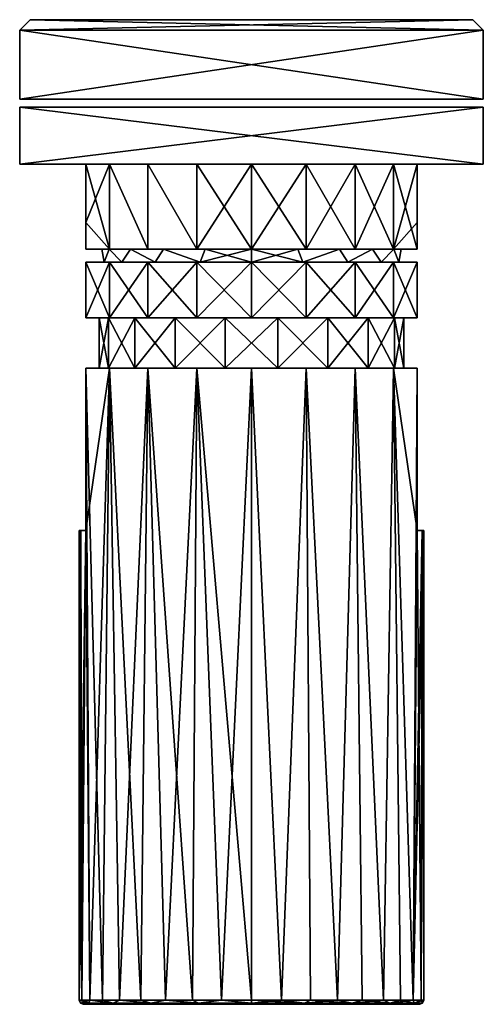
# Model space of a CAD drawing. Header units: millimetres. Extents: x -17.5 to 17.5, y -33 to 41.3.
import ezdxf

# ---------------------------------------------------------------- set-up
doc = ezdxf.new("R2010")
doc.units = ezdxf.units.MM
doc.header["$LTSCALE"] = 101.851852
for name, color, linetype in [('1', 7, 'CONTINUOUS'), ('10', 7, 'CONTINUOUS'), ('11', 7, 'CONTINUOUS'), ('12', 7, 'CONTINUOUS'), ('13', 7, 'CONTINUOUS'), ('14', 7, 'CONTINUOUS'), ('15', 7, 'CONTINUOUS'), ('16', 7, 'CONTINUOUS'), ('17', 7, 'CONTINUOUS'), ('18', 7, 'CONTINUOUS'), ('19', 7, 'CONTINUOUS'), ('2', 7, 'CONTINUOUS'), ('20', 7, 'CONTINUOUS'), ('21', 7, 'CONTINUOUS'), ('22', 7, 'CONTINUOUS'), ('23', 7, 'CONTINUOUS'), ('24', 7, 'CONTINUOUS'), ('25', 7, 'CONTINUOUS'), ('26', 7, 'CONTINUOUS'), ('27', 7, 'CONTINUOUS'), ('28', 7, 'CONTINUOUS'), ('29', 7, 'CONTINUOUS'), ('3', 7, 'CONTINUOUS'), ('30', 7, 'CONTINUOUS'), ('31', 7, 'CONTINUOUS'), ('32', 7, 'CONTINUOUS'), ('4', 7, 'CONTINUOUS'), ('5', 7, 'CONTINUOUS'), ('6', 7, 'CONTINUOUS'), ('7', 7, 'CONTINUOUS'), ('8', 7, 'CONTINUOUS'), ('9', 7, 'CONTINUOUS')]:
    doc.layers.add(name, color=color, linetype=linetype)

msp = doc.modelspace()

# ---------------------------------------------------------------- linework, layer by layer
at = {"layer": '1', "color": 7, "linetype": 'Continuous'}
for points in [[(-12.5, 15, -3.571), (-10.719, 15, -7.355), (-12.5, 2.75, -3.571), (-12.5, 15, -3.571)], [(-10.719, 15, -7.355), (-12.216, -32.7, -4.446), (-12.5, 2.75, -3.571), (-10.719, 15, -7.355)], [(-9.959, -32.7, -8.356), (-12.216, -32.7, -4.446), (-10.719, 15, -7.355), (-9.959, -32.7, -8.356)], [(-7.829, 15, -10.378), (-9.959, -32.7, -8.356), (-10.719, 15, -7.355), (-7.829, 15, -10.378)], [(-6.5, -32.7, -11.258), (-9.959, -32.7, -8.356), (-7.829, 15, -10.378), (-6.5, -32.7, -11.258)], [(-4.128, 15, -12.327), (-6.5, -32.7, -11.258), (-7.829, 15, -10.378), (-4.128, 15, -12.327)], [(-2.257, -32.7, -12.803), (-6.5, -32.7, -11.258), (-4.128, 15, -12.327), (-2.257, -32.7, -12.803)], [(0, 15, -13), (-2.257, -32.7, -12.803), (-4.128, 15, -12.327), (0, 15, -13)], [(2.257, -32.7, -12.803), (-2.257, -32.7, -12.803), (0, 15, -13), (2.257, -32.7, -12.803)], [(4.128, 15, -12.327), (2.257, -32.7, -12.803), (0, 15, -13), (4.128, 15, -12.327)], [(6.5, -32.7, -11.258), (2.257, -32.7, -12.803), (4.128, 15, -12.327), (6.5, -32.7, -11.258)], [(7.829, 15, -10.378), (6.5, -32.7, -11.258), (4.128, 15, -12.327), (7.829, 15, -10.378)], [(9.959, -32.7, -8.356), (6.5, -32.7, -11.258), (7.829, 15, -10.378), (9.959, -32.7, -8.356)], [(10.719, 15, -7.355), (9.959, -32.7, -8.356), (7.829, 15, -10.378), (10.719, 15, -7.355)], [(12.216, -32.7, -4.446), (9.959, -32.7, -8.356), (10.719, 15, -7.355), (12.216, -32.7, -4.446)], [(12.5, 15, -3.571), (12.216, -32.7, -4.446), (10.719, 15, -7.355), (12.5, 15, -3.571)], [(12.5, 2.75, -3.571), (12.216, -32.7, -4.446), (12.5, 15, -3.571), (12.5, 2.75, -3.571)], [(-12.874, 2.75, -1.803), (-13, -32.7), (-13, 2.75), (-12.874, 2.75, -1.803)], [(-12.5, 2.75, -3.571), (-13, -32.7), (-12.874, 2.75, -1.803), (-12.5, 2.75, -3.571)], [(-12.216, -32.7, -4.446), (-13, -32.7), (-12.5, 2.75, -3.571), (-12.216, -32.7, -4.446)], [(13, 2.75), (12.216, -32.7, -4.446), (12.874, 2.75, -1.803), (13, 2.75)], [(13, -32.7), (12.216, -32.7, -4.446), (13, 2.75), (13, -32.7)], [(12.874, 2.75, -1.803), (12.216, -32.7, -4.446), (12.5, 2.75, -3.571), (12.874, 2.75, -1.803)]]:
    msp.add_3dface(points, dxfattribs=at)
at = {"layer": '10', "color": 7, "linetype": 'Continuous'}
for points in [[(-12.5, 23, -3.571), (-12.5, 18.8, -3.571), (-12.5, 23, 3.571), (-12.5, 23, -3.571)], [(-12.5, 18.8, -3.571), (-12.5, 18.8, 3.571), (-12.5, 23, 3.571), (-12.5, 18.8, -3.571)], [(-12.5, 2.75, -3.571), (-12.5, 2.75, 3.571), (-12.5, 15, 3.571), (-12.5, 2.75, -3.571)], [(-12.5, 15, -3.571), (-12.5, 2.75, -3.571), (-12.5, 15, 3.571), (-12.5, 15, -3.571)]]:
    msp.add_3dface(points, dxfattribs=at)
at = {"layer": '11', "color": 7, "linetype": 'Continuous'}
for points in [[(-13, -32.7), (-12.216, -32.7, -4.446), (-12.912, -32.912), (-13, -32.7)], [(-12.216, -32.7, -4.446), (-12.28, -32.912, -3.99), (-12.912, -32.912), (-12.216, -32.7, -4.446)], [(-12.28, -32.912, -3.99), (-12.7, -33), (-12.912, -32.912), (-12.28, -32.912, -3.99)], [(-11.934, -33, -4.343), (-12.7, -33), (-12.28, -32.912, -3.99), (-11.934, -33, -4.343)], [(-12.216, -32.7, -4.446), (-10.446, -32.912, -7.59), (-12.28, -32.912, -3.99), (-12.216, -32.7, -4.446)], [(-10.446, -32.912, -7.59), (-11.934, -33, -4.343), (-12.28, -32.912, -3.99), (-10.446, -32.912, -7.59)], [(-12.216, -32.7, -4.446), (-9.959, -32.7, -8.356), (-10.446, -32.912, -7.59), (-12.216, -32.7, -4.446)], [(-9.729, -33, -8.163), (-11.934, -33, -4.343), (-10.446, -32.912, -7.59), (-9.729, -33, -8.163)], [(-9.959, -32.7, -8.356), (-7.59, -32.912, -10.446), (-10.446, -32.912, -7.59), (-9.959, -32.7, -8.356)], [(-7.59, -32.912, -10.446), (-9.729, -33, -8.163), (-10.446, -32.912, -7.59), (-7.59, -32.912, -10.446)], [(-9.959, -32.7, -8.356), (-6.5, -32.7, -11.258), (-7.59, -32.912, -10.446), (-9.959, -32.7, -8.356)], [(-6.35, -33, -10.998), (-9.729, -33, -8.163), (-7.59, -32.912, -10.446), (-6.35, -33, -10.998)], [(-6.5, -32.7, -11.258), (-3.99, -32.912, -12.28), (-7.59, -32.912, -10.446), (-6.5, -32.7, -11.258)], [(-3.99, -32.912, -12.28), (-6.35, -33, -10.998), (-7.59, -32.912, -10.446), (-3.99, -32.912, -12.28)], [(-6.5, -32.7, -11.258), (-2.257, -32.7, -12.803), (-3.99, -32.912, -12.28), (-6.5, -32.7, -11.258)], [(-2.205, -33, -12.507), (-6.35, -33, -10.998), (-3.99, -32.912, -12.28), (-2.205, -33, -12.507)], [(-2.257, -32.7, -12.803), (0, -32.912, -12.912), (-3.99, -32.912, -12.28), (-2.257, -32.7, -12.803)], [(0, -32.912, -12.912), (-2.205, -33, -12.507), (-3.99, -32.912, -12.28), (0, -32.912, -12.912)], [(-2.257, -32.7, -12.803), (2.257, -32.7, -12.803), (0, -32.912, -12.912), (-2.257, -32.7, -12.803)], [(2.205, -33, -12.507), (-2.205, -33, -12.507), (0, -32.912, -12.912), (2.205, -33, -12.507)], [(2.257, -32.7, -12.803), (3.99, -32.912, -12.28), (0, -32.912, -12.912), (2.257, -32.7, -12.803)], [(3.99, -32.912, -12.28), (2.205, -33, -12.507), (0, -32.912, -12.912), (3.99, -32.912, -12.28)], [(6.35, -33, -10.998), (2.205, -33, -12.507), (3.99, -32.912, -12.28), (6.35, -33, -10.998)], [(2.257, -32.7, -12.803), (6.5, -32.7, -11.258), (3.99, -32.912, -12.28), (2.257, -32.7, -12.803)], [(6.5, -32.7, -11.258), (7.59, -32.912, -10.446), (3.99, -32.912, -12.28), (6.5, -32.7, -11.258)], [(7.59, -32.912, -10.446), (6.35, -33, -10.998), (3.99, -32.912, -12.28), (7.59, -32.912, -10.446)], [(9.729, -33, -8.163), (6.35, -33, -10.998), (7.59, -32.912, -10.446), (9.729, -33, -8.163)], [(6.5, -32.7, -11.258), (9.959, -32.7, -8.356), (7.59, -32.912, -10.446), (6.5, -32.7, -11.258)], [(9.959, -32.7, -8.356), (10.446, -32.912, -7.59), (7.59, -32.912, -10.446), (9.959, -32.7, -8.356)], [(10.446, -32.912, -7.59), (9.729, -33, -8.163), (7.59, -32.912, -10.446), (10.446, -32.912, -7.59)], [(11.934, -33, -4.343), (9.729, -33, -8.163), (10.446, -32.912, -7.59), (11.934, -33, -4.343)], [(9.959, -32.7, -8.356), (12.216, -32.7, -4.446), (10.446, -32.912, -7.59), (9.959, -32.7, -8.356)], [(12.216, -32.7, -4.446), (12.28, -32.912, -3.99), (10.446, -32.912, -7.59), (12.216, -32.7, -4.446)], [(12.28, -32.912, -3.99), (11.934, -33, -4.343), (10.446, -32.912, -7.59), (12.28, -32.912, -3.99)], [(12.7, -33), (11.934, -33, -4.343), (12.912, -32.912), (12.7, -33)], [(12.912, -32.912), (11.934, -33, -4.343), (12.28, -32.912, -3.99), (12.912, -32.912)], [(12.216, -32.7, -4.446), (13, -32.7), (12.28, -32.912, -3.99), (12.216, -32.7, -4.446)], [(13, -32.7), (12.912, -32.912), (12.28, -32.912, -3.99), (13, -32.7)]]:
    msp.add_3dface(points, dxfattribs=at)
at = {"layer": '12', "color": 7, "linetype": 'Continuous'}
for points in [[(-12.803, -32.7, 2.257), (-13, -32.7), (-12.28, -32.912, 3.99), (-12.803, -32.7, 2.257)], [(-13, -32.7), (-12.912, -32.912), (-12.28, -32.912, 3.99), (-13, -32.7)], [(-12.7, -33), (-11.934, -33, 4.343), (-12.912, -32.912), (-12.7, -33)], [(-12.912, -32.912), (-11.934, -33, 4.343), (-12.28, -32.912, 3.99), (-12.912, -32.912)], [(-12.216, -32.7, 4.446), (-12.803, -32.7, 2.257), (-12.28, -32.912, 3.99), (-12.216, -32.7, 4.446)], [(-12.216, -32.7, 4.446), (-12.28, -32.912, 3.99), (-10.446, -32.912, 7.59), (-12.216, -32.7, 4.446)], [(-12.28, -32.912, 3.99), (-11.934, -33, 4.343), (-10.446, -32.912, 7.59), (-12.28, -32.912, 3.99)], [(-11.258, -32.7, 6.5), (-12.216, -32.7, 4.446), (-10.446, -32.912, 7.59), (-11.258, -32.7, 6.5)], [(-11.934, -33, 4.343), (-9.729, -33, 8.163), (-10.446, -32.912, 7.59), (-11.934, -33, 4.343)], [(-9.959, -32.7, 8.356), (-11.258, -32.7, 6.5), (-10.446, -32.912, 7.59), (-9.959, -32.7, 8.356)], [(-9.959, -32.7, 8.356), (-10.446, -32.912, 7.59), (-7.59, -32.912, 10.446), (-9.959, -32.7, 8.356)], [(-10.446, -32.912, 7.59), (-9.729, -33, 8.163), (-7.59, -32.912, 10.446), (-10.446, -32.912, 7.59)], [(-8.356, -32.7, 9.959), (-9.959, -32.7, 8.356), (-7.59, -32.912, 10.446), (-8.356, -32.7, 9.959)], [(-9.729, -33, 8.163), (-6.35, -33, 10.998), (-7.59, -32.912, 10.446), (-9.729, -33, 8.163)], [(-6.5, -32.7, 11.258), (-8.356, -32.7, 9.959), (-7.59, -32.912, 10.446), (-6.5, -32.7, 11.258)], [(-6.5, -32.7, 11.258), (-7.59, -32.912, 10.446), (-3.99, -32.912, 12.28), (-6.5, -32.7, 11.258)], [(-7.59, -32.912, 10.446), (-6.35, -33, 10.998), (-3.99, -32.912, 12.28), (-7.59, -32.912, 10.446)], [(-4.446, -32.7, 12.216), (-6.5, -32.7, 11.258), (-3.99, -32.912, 12.28), (-4.446, -32.7, 12.216)], [(-6.35, -33, 10.998), (-2.205, -33, 12.507), (-3.99, -32.912, 12.28), (-6.35, -33, 10.998)], [(-2.257, -32.7, 12.803), (-4.446, -32.7, 12.216), (-3.99, -32.912, 12.28), (-2.257, -32.7, 12.803)], [(-2.257, -32.7, 12.803), (-3.99, -32.912, 12.28), (0, -32.912, 12.912), (-2.257, -32.7, 12.803)], [(-3.99, -32.912, 12.28), (-2.205, -33, 12.507), (0, -32.912, 12.912), (-3.99, -32.912, 12.28)], [(0, -32.7, 13), (-2.257, -32.7, 12.803), (0, -32.912, 12.912), (0, -32.7, 13)], [(-2.205, -33, 12.507), (2.205, -33, 12.507), (0, -32.912, 12.912), (-2.205, -33, 12.507)], [(2.257, -32.7, 12.803), (0, -32.7, 13), (3.99, -32.912, 12.28), (2.257, -32.7, 12.803)], [(0, -32.7, 13), (0, -32.912, 12.912), (3.99, -32.912, 12.28), (0, -32.7, 13)], [(0, -32.912, 12.912), (2.205, -33, 12.507), (3.99, -32.912, 12.28), (0, -32.912, 12.912)], [(2.205, -33, 12.507), (6.35, -33, 10.998), (3.99, -32.912, 12.28), (2.205, -33, 12.507)], [(4.446, -32.7, 12.216), (2.257, -32.7, 12.803), (3.99, -32.912, 12.28), (4.446, -32.7, 12.216)], [(4.446, -32.7, 12.216), (3.99, -32.912, 12.28), (7.59, -32.912, 10.446), (4.446, -32.7, 12.216)], [(3.99, -32.912, 12.28), (6.35, -33, 10.998), (7.59, -32.912, 10.446), (3.99, -32.912, 12.28)], [(6.5, -32.7, 11.258), (4.446, -32.7, 12.216), (7.59, -32.912, 10.446), (6.5, -32.7, 11.258)], [(6.35, -33, 10.998), (9.729, -33, 8.163), (7.59, -32.912, 10.446), (6.35, -33, 10.998)], [(8.356, -32.7, 9.959), (6.5, -32.7, 11.258), (7.59, -32.912, 10.446), (8.356, -32.7, 9.959)], [(8.356, -32.7, 9.959), (7.59, -32.912, 10.446), (10.446, -32.912, 7.59), (8.356, -32.7, 9.959)], [(7.59, -32.912, 10.446), (9.729, -33, 8.163), (10.446, -32.912, 7.59), (7.59, -32.912, 10.446)], [(9.959, -32.7, 8.356), (8.356, -32.7, 9.959), (10.446, -32.912, 7.59), (9.959, -32.7, 8.356)], [(9.729, -33, 8.163), (11.934, -33, 4.343), (10.446, -32.912, 7.59), (9.729, -33, 8.163)], [(11.258, -32.7, 6.5), (9.959, -32.7, 8.356), (10.446, -32.912, 7.59), (11.258, -32.7, 6.5)], [(11.258, -32.7, 6.5), (10.446, -32.912, 7.59), (12.28, -32.912, 3.99), (11.258, -32.7, 6.5)], [(10.446, -32.912, 7.59), (11.934, -33, 4.343), (12.28, -32.912, 3.99), (10.446, -32.912, 7.59)], [(12.216, -32.7, 4.446), (11.258, -32.7, 6.5), (12.28, -32.912, 3.99), (12.216, -32.7, 4.446)], [(11.934, -33, 4.343), (12.7, -33), (12.28, -32.912, 3.99), (11.934, -33, 4.343)], [(12.803, -32.7, 2.257), (12.216, -32.7, 4.446), (12.28, -32.912, 3.99), (12.803, -32.7, 2.257)], [(12.912, -32.912), (12.803, -32.7, 2.257), (12.28, -32.912, 3.99), (12.912, -32.912)], [(12.7, -33), (12.912, -32.912), (12.28, -32.912, 3.99), (12.7, -33)], [(13, -32.7), (12.803, -32.7, 2.257), (12.912, -32.912), (13, -32.7)]]:
    msp.add_3dface(points, dxfattribs=at)
at = {"layer": '13', "color": 7, "linetype": 'Continuous'}
for points in [[(0, 24, -11.3), (3.492, 24, -10.747), (0, 23, -11.3), (0, 24, -11.3)], [(0, 23, -11.3), (3.492, 24, -10.747), (3.865, 23, -10.619), (0, 23, -11.3)], [(3.492, 24, 10.747), (0, 24, 11.3), (3.865, 23, 10.619), (3.492, 24, 10.747)], [(3.865, 23, 10.619), (0, 24, 11.3), (0, 23, 11.3), (3.865, 23, 10.619)], [(3.492, 24, -10.747), (6.642, 24, -9.142), (3.865, 23, -10.619), (3.492, 24, -10.747)], [(6.642, 24, 9.142), (3.492, 24, 10.747), (3.865, 23, 10.619), (6.642, 24, 9.142)], [(3.865, 23, -10.619), (6.642, 24, -9.142), (7.263, 23, -8.656), (3.865, 23, -10.619)], [(7.263, 23, 8.656), (6.642, 24, 9.142), (3.865, 23, 10.619), (7.263, 23, 8.656)], [(6.642, 24, -9.142), (9.142, 24, -6.642), (7.263, 23, -8.656), (6.642, 24, -9.142)], [(9.142, 24, 6.642), (6.642, 24, 9.142), (7.263, 23, 8.656), (9.142, 24, 6.642)], [(7.263, 23, -8.656), (9.142, 24, -6.642), (9.786, 23, -5.65), (7.263, 23, -8.656)], [(9.786, 23, 5.65), (9.142, 24, 6.642), (7.263, 23, 8.656), (9.786, 23, 5.65)], [(9.142, 24, -6.642), (10.747, 24, -3.492), (9.786, 23, -5.65), (9.142, 24, -6.642)], [(10.747, 24, 3.492), (9.142, 24, 6.642), (9.786, 23, 5.65), (10.747, 24, 3.492)], [(9.786, 23, -5.65), (10.747, 24, -3.492), (11.128, 23, -1.962), (9.786, 23, -5.65)], [(11.128, 23, 1.962), (10.747, 24, 3.492), (9.786, 23, 5.65), (11.128, 23, 1.962)], [(10.747, 24, -3.492), (11.3, 24), (11.128, 23, -1.962), (10.747, 24, -3.492)], [(11.3, 24), (10.747, 24, 3.492), (11.128, 23, 1.962), (11.3, 24)], [(11.128, 23, -1.962), (11.3, 24), (11.128, 23, 1.962), (11.128, 23, -1.962)]]:
    msp.add_3dface(points, dxfattribs=at)
at = {"layer": '14', "color": 7, "linetype": 'Continuous'}
for points in [[(-10.747, 24, 3.492), (-11.3, 24), (-11.128, 23, 1.962), (-10.747, 24, 3.492)], [(-11.128, 23, 1.962), (-11.3, 24), (-11.128, 23, -1.962), (-11.128, 23, 1.962)], [(-11.128, 23, -1.962), (-11.3, 24), (-10.747, 24, -3.492), (-11.128, 23, -1.962)], [(-9.786, 23, -5.65), (-11.128, 23, -1.962), (-10.747, 24, -3.492), (-9.786, 23, -5.65)], [(-9.786, 23, 5.65), (-10.747, 24, 3.492), (-11.128, 23, 1.962), (-9.786, 23, 5.65)], [(-9.142, 24, -6.642), (-9.786, 23, -5.65), (-10.747, 24, -3.492), (-9.142, 24, -6.642)], [(-9.142, 24, 6.642), (-10.747, 24, 3.492), (-9.786, 23, 5.65), (-9.142, 24, 6.642)], [(-7.263, 23, 8.656), (-9.142, 24, 6.642), (-9.786, 23, 5.65), (-7.263, 23, 8.656)], [(-7.263, 23, -8.656), (-9.786, 23, -5.65), (-9.142, 24, -6.642), (-7.263, 23, -8.656)], [(-6.642, 24, -9.142), (-7.263, 23, -8.656), (-9.142, 24, -6.642), (-6.642, 24, -9.142)], [(-6.642, 24, 9.142), (-9.142, 24, 6.642), (-7.263, 23, 8.656), (-6.642, 24, 9.142)], [(-3.865, 23, 10.619), (-6.642, 24, 9.142), (-7.263, 23, 8.656), (-3.865, 23, 10.619)], [(-3.865, 23, -10.619), (-7.263, 23, -8.656), (-6.642, 24, -9.142), (-3.865, 23, -10.619)], [(-3.492, 24, 10.747), (-6.642, 24, 9.142), (-3.865, 23, 10.619), (-3.492, 24, 10.747)], [(-3.492, 24, -10.747), (-3.865, 23, -10.619), (-6.642, 24, -9.142), (-3.492, 24, -10.747)], [(0, 24, -11.3), (0, 23, -11.3), (-3.865, 23, -10.619), (0, 24, -11.3)], [(0, 24, -11.3), (-3.865, 23, -10.619), (-3.492, 24, -10.747), (0, 24, -11.3)], [(0, 23, 11.3), (-3.492, 24, 10.747), (-3.865, 23, 10.619), (0, 23, 11.3)], [(0, 23, 11.3), (0, 24, 11.3), (-3.492, 24, 10.747), (0, 23, 11.3)]]:
    msp.add_3dface(points, dxfattribs=at)
at = {"layer": '15', "linetype": 'Continuous'}
for points in [[(-12.5, 30.4, -3.571), (-10.719, 30.4, -7.355), (-12.5, 26, -3.571), (-12.5, 30.4, -3.571)], [(-12.5, 26, -3.571), (-10.719, 30.4, -7.355), (-10.72, 24, -7.354), (-12.5, 26, -3.571)], [(-10.72, 24, -7.354), (-10.719, 30.4, -7.355), (-7.829, 24, -10.378), (-10.72, 24, -7.354)], [(-10.719, 30.4, -7.355), (-7.829, 30.4, -10.378), (-7.829, 24, -10.378), (-10.719, 30.4, -7.355)], [(-7.829, 30.4, -10.378), (-4.128, 30.4, -12.327), (-4.128, 24, -12.327), (-7.829, 30.4, -10.378)], [(-7.829, 24, -10.378), (-7.829, 30.4, -10.378), (-4.128, 24, -12.327), (-7.829, 24, -10.378)], [(-4.128, 30.4, -12.327), (0, 30.4, -13), (-4.128, 24, -12.327), (-4.128, 30.4, -12.327)], [(-4.128, 24, -12.327), (0, 30.4, -13), (0, 24, -13), (-4.128, 24, -12.327)], [(0, 24, -13), (4.128, 30.4, -12.327), (4.128, 24, -12.327), (0, 24, -13)], [(0, 30.4, -13), (4.128, 30.4, -12.327), (0, 24, -13), (0, 30.4, -13)], [(4.128, 24, -12.327), (7.829, 30.4, -10.378), (7.829, 24, -10.378), (4.128, 24, -12.327)], [(4.128, 30.4, -12.327), (7.829, 30.4, -10.378), (4.128, 24, -12.327), (4.128, 30.4, -12.327)], [(7.829, 24, -10.378), (10.719, 30.4, -7.355), (10.72, 24, -7.354), (7.829, 24, -10.378)], [(7.829, 30.4, -10.378), (10.719, 30.4, -7.355), (7.829, 24, -10.378), (7.829, 30.4, -10.378)], [(10.719, 30.4, -7.355), (12.5, 30.4, -3.571), (10.72, 24, -7.354), (10.719, 30.4, -7.355)], [(12.5, 30.4, -3.571), (12.5, 26, -3.571), (10.72, 24, -7.354), (12.5, 30.4, -3.571)], [(-12.5, 26, -3.569), (-12.5, 26, -3.571), (-12.5, 24, -3.569), (-12.5, 26, -3.569)], [(-12.5, 24, -3.569), (-12.5, 26, -3.571), (-10.72, 24, -7.354), (-12.5, 24, -3.569)], [(12.5, 26, -3.571), (12.5, 26, -3.569), (10.72, 24, -7.354), (12.5, 26, -3.571)], [(10.72, 24, -7.354), (12.5, 26, -3.569), (12.5, 24, -3.569), (10.72, 24, -7.354)]]:
    msp.add_3dface(points, dxfattribs=at)
at = {"layer": '16', "linetype": 'Continuous'}
for points in [[(-10.719, 30.4, 7.355), (-12.5, 30.4, 3.571), (-10.719, 24, 7.355), (-10.719, 30.4, 7.355)], [(-12.5, 30.4, 3.571), (-12.5, 24, 3.571), (-10.719, 24, 7.355), (-12.5, 30.4, 3.571)], [(-7.829, 24, 10.378), (-10.719, 30.4, 7.355), (-10.719, 24, 7.355), (-7.829, 24, 10.378)], [(-7.829, 30.4, 10.378), (-10.719, 30.4, 7.355), (-7.829, 24, 10.378), (-7.829, 30.4, 10.378)], [(-4.128, 24, 12.327), (-7.829, 30.4, 10.378), (-7.829, 24, 10.378), (-4.128, 24, 12.327)], [(-4.128, 30.4, 12.327), (-7.829, 30.4, 10.378), (-4.128, 24, 12.327), (-4.128, 30.4, 12.327)], [(0, 30.4, 13), (-4.128, 30.4, 12.327), (0, 24, 13), (0, 30.4, 13)], [(0, 24, 13), (-4.128, 30.4, 12.327), (-4.128, 24, 12.327), (0, 24, 13)], [(4.128, 30.4, 12.327), (0, 30.4, 13), (4.128, 24, 12.327), (4.128, 30.4, 12.327)], [(4.128, 24, 12.327), (0, 30.4, 13), (0, 24, 13), (4.128, 24, 12.327)], [(7.829, 30.4, 10.378), (4.128, 30.4, 12.327), (7.829, 24, 10.378), (7.829, 30.4, 10.378)], [(7.829, 24, 10.378), (4.128, 30.4, 12.327), (4.128, 24, 12.327), (7.829, 24, 10.378)], [(10.719, 30.4, 7.355), (7.829, 30.4, 10.378), (10.719, 24, 7.355), (10.719, 30.4, 7.355)], [(10.719, 24, 7.355), (7.829, 30.4, 10.378), (7.829, 24, 10.378), (10.719, 24, 7.355)], [(12.5, 30.4, 3.571), (10.719, 30.4, 7.355), (12.5, 24, 3.571), (12.5, 30.4, 3.571)], [(12.5, 24, 3.571), (10.719, 30.4, 7.355), (10.719, 24, 7.355), (12.5, 24, 3.571)]]:
    msp.add_3dface(points, dxfattribs=at)
at = {"layer": '17', "linetype": 'Continuous'}
for points in [[(-17.5, 34.7, 17.5), (-17.5, 34.7, -17.5), (-17.5, 30.4, 17.5), (-17.5, 34.7, 17.5)], [(-17.5, 34.7, -17.5), (-17.5, 30.4, -17.5), (-17.5, 30.4, 17.5), (-17.5, 34.7, -17.5)]]:
    msp.add_3dface(points, dxfattribs=at)
at = {"layer": '18', "linetype": 'Continuous'}
for points in [[(17.5, 34.7, 17.5), (-17.5, 34.7, 17.5), (17.5, 30.4, 17.5), (17.5, 34.7, 17.5)], [(-17.5, 34.7, 17.5), (-17.5, 30.4, 17.5), (17.5, 30.4, 17.5), (-17.5, 34.7, 17.5)]]:
    msp.add_3dface(points, dxfattribs=at)
at = {"layer": '19', "linetype": 'Continuous'}
for points in [[(17.5, 34.7, 17.5), (17.5, 30.4, 17.5), (17.5, 30.4, -17.5), (17.5, 34.7, 17.5)], [(17.5, 34.7, -17.5), (17.5, 34.7, 17.5), (17.5, 30.4, -17.5), (17.5, 34.7, -17.5)]]:
    msp.add_3dface(points, dxfattribs=at)
at = {"layer": '2', "color": 7, "linetype": 'Continuous'}
for points in [[(-12.5, 18.8, -3.571), (-10.719, 23, -7.355), (-10.719, 18.8, -7.355), (-12.5, 18.8, -3.571)], [(-12.5, 23, -3.571), (-10.719, 23, -7.355), (-12.5, 18.8, -3.571), (-12.5, 23, -3.571)], [(-12.5, 23, 3.571), (-10.719, 18.8, 7.355), (-10.719, 23, 7.355), (-12.5, 23, 3.571)], [(-12.5, 18.8, 3.571), (-10.719, 18.8, 7.355), (-12.5, 23, 3.571), (-12.5, 18.8, 3.571)], [(-10.719, 18.8, -7.355), (-7.829, 23, -10.378), (-7.829, 18.8, -10.378), (-10.719, 18.8, -7.355)], [(-10.719, 23, -7.355), (-7.829, 23, -10.378), (-10.719, 18.8, -7.355), (-10.719, 23, -7.355)], [(-10.719, 23, 7.355), (-7.829, 18.8, 10.378), (-7.829, 23, 10.378), (-10.719, 23, 7.355)], [(-10.719, 18.8, 7.355), (-7.829, 18.8, 10.378), (-10.719, 23, 7.355), (-10.719, 18.8, 7.355)], [(-7.829, 18.8, -10.378), (-4.128, 23, -12.327), (-4.128, 18.8, -12.327), (-7.829, 18.8, -10.378)], [(-7.829, 23, -10.378), (-4.128, 23, -12.327), (-7.829, 18.8, -10.378), (-7.829, 23, -10.378)], [(-7.829, 23, 10.378), (-4.128, 18.8, 12.327), (-4.128, 23, 12.327), (-7.829, 23, 10.378)], [(-7.829, 18.8, 10.378), (-4.128, 18.8, 12.327), (-7.829, 23, 10.378), (-7.829, 18.8, 10.378)], [(-4.128, 18.8, -12.327), (0, 23, -13), (0, 18.8, -13), (-4.128, 18.8, -12.327)], [(-4.128, 23, -12.327), (0, 23, -13), (-4.128, 18.8, -12.327), (-4.128, 23, -12.327)], [(-4.128, 23, 12.327), (0, 18.8, 13), (0, 23, 13), (-4.128, 23, 12.327)], [(-4.128, 18.8, 12.327), (0, 18.8, 13), (-4.128, 23, 12.327), (-4.128, 18.8, 12.327)], [(0, 18.8, -13), (4.128, 23, -12.327), (4.128, 18.8, -12.327), (0, 18.8, -13)], [(0, 23, 13), (4.128, 18.8, 12.327), (4.128, 23, 12.327), (0, 23, 13)], [(0, 18.8, 13), (4.128, 18.8, 12.327), (0, 23, 13), (0, 18.8, 13)], [(0, 23, -13), (4.128, 23, -12.327), (0, 18.8, -13), (0, 23, -13)], [(4.128, 23, 12.327), (7.829, 18.8, 10.378), (7.829, 23, 10.378), (4.128, 23, 12.327)], [(4.128, 18.8, 12.327), (7.829, 18.8, 10.378), (4.128, 23, 12.327), (4.128, 18.8, 12.327)], [(4.128, 23, -12.327), (7.829, 23, -10.378), (4.128, 18.8, -12.327), (4.128, 23, -12.327)], [(4.128, 18.8, -12.327), (7.829, 23, -10.378), (7.829, 18.8, -10.378), (4.128, 18.8, -12.327)], [(7.829, 18.8, 10.378), (10.719, 18.8, 7.355), (7.829, 23, 10.378), (7.829, 18.8, 10.378)], [(7.829, 23, 10.378), (10.719, 18.8, 7.355), (10.719, 23, 7.355), (7.829, 23, 10.378)], [(7.829, 23, -10.378), (10.719, 23, -7.355), (7.829, 18.8, -10.378), (7.829, 23, -10.378)], [(7.829, 18.8, -10.378), (10.719, 23, -7.355), (10.719, 18.8, -7.355), (7.829, 18.8, -10.378)], [(10.719, 23, 7.355), (12.5, 18.8, 3.571), (12.5, 23, 3.571), (10.719, 23, 7.355)], [(10.719, 18.8, 7.355), (12.5, 18.8, 3.571), (10.719, 23, 7.355), (10.719, 18.8, 7.355)], [(12.5, 23, -3.571), (12.5, 18.8, -3.571), (10.719, 18.8, -7.355), (12.5, 23, -3.571)], [(10.719, 23, -7.355), (12.5, 23, -3.571), (10.719, 18.8, -7.355), (10.719, 23, -7.355)], [(-12.216, -32.7, 4.446), (-11.258, -32.7, 6.5), (-12.5, 15, 3.571), (-12.216, -32.7, 4.446)], [(-12.5, 15, 3.571), (-11.258, -32.7, 6.5), (-10.719, 15, 7.355), (-12.5, 15, 3.571)], [(-12.5, 2.75, 3.571), (-12.216, -32.7, 4.446), (-12.5, 15, 3.571), (-12.5, 2.75, 3.571)], [(-11.258, -32.7, 6.5), (-9.959, -32.7, 8.356), (-10.719, 15, 7.355), (-11.258, -32.7, 6.5)], [(-10.719, 15, 7.355), (-8.356, -32.7, 9.959), (-7.829, 15, 10.378), (-10.719, 15, 7.355)], [(-9.959, -32.7, 8.356), (-8.356, -32.7, 9.959), (-10.719, 15, 7.355), (-9.959, -32.7, 8.356)], [(-8.356, -32.7, 9.959), (-6.5, -32.7, 11.258), (-7.829, 15, 10.378), (-8.356, -32.7, 9.959)], [(-6.5, -32.7, 11.258), (-4.446, -32.7, 12.216), (-7.829, 15, 10.378), (-6.5, -32.7, 11.258)], [(-7.829, 15, 10.378), (-4.446, -32.7, 12.216), (-4.128, 15, 12.327), (-7.829, 15, 10.378)], [(-4.446, -32.7, 12.216), (-2.257, -32.7, 12.803), (-4.128, 15, 12.327), (-4.446, -32.7, 12.216)], [(-4.128, 15, 12.327), (0, -32.7, 13), (0, 15, 13), (-4.128, 15, 12.327)], [(-2.257, -32.7, 12.803), (0, -32.7, 13), (-4.128, 15, 12.327), (-2.257, -32.7, 12.803)], [(0, -32.7, 13), (2.257, -32.7, 12.803), (0, 15, 13), (0, -32.7, 13)], [(0, 15, 13), (2.257, -32.7, 12.803), (4.128, 15, 12.327), (0, 15, 13)], [(2.257, -32.7, 12.803), (4.446, -32.7, 12.216), (4.128, 15, 12.327), (2.257, -32.7, 12.803)], [(4.446, -32.7, 12.216), (6.5, -32.7, 11.258), (4.128, 15, 12.327), (4.446, -32.7, 12.216)], [(4.128, 15, 12.327), (6.5, -32.7, 11.258), (7.829, 15, 10.378), (4.128, 15, 12.327)], [(6.5, -32.7, 11.258), (8.356, -32.7, 9.959), (7.829, 15, 10.378), (6.5, -32.7, 11.258)], [(8.356, -32.7, 9.959), (9.959, -32.7, 8.356), (7.829, 15, 10.378), (8.356, -32.7, 9.959)], [(7.829, 15, 10.378), (9.959, -32.7, 8.356), (10.719, 15, 7.355), (7.829, 15, 10.378)], [(9.959, -32.7, 8.356), (11.258, -32.7, 6.5), (10.719, 15, 7.355), (9.959, -32.7, 8.356)], [(11.258, -32.7, 6.5), (12.216, -32.7, 4.446), (10.719, 15, 7.355), (11.258, -32.7, 6.5)], [(10.719, 15, 7.355), (12.216, -32.7, 4.446), (12.5, 2.75, 3.571), (10.719, 15, 7.355)], [(12.5, 15, 3.571), (10.719, 15, 7.355), (12.5, 2.75, 3.571), (12.5, 15, 3.571)], [(-13, 2.75), (-12.803, -32.7, 2.257), (-12.874, 2.75, 1.803), (-13, 2.75)], [(-13, 2.75), (-13, -32.7), (-12.803, -32.7, 2.257), (-13, 2.75)], [(-12.874, 2.75, 1.803), (-12.803, -32.7, 2.257), (-12.5, 2.75, 3.571), (-12.874, 2.75, 1.803)], [(-12.803, -32.7, 2.257), (-12.216, -32.7, 4.446), (-12.5, 2.75, 3.571), (-12.803, -32.7, 2.257)], [(12.216, -32.7, 4.446), (12.803, -32.7, 2.257), (12.5, 2.75, 3.571), (12.216, -32.7, 4.446)], [(12.5, 2.75, 3.571), (12.803, -32.7, 2.257), (12.874, 2.75, 1.803), (12.5, 2.75, 3.571)], [(12.803, -32.7, 2.257), (13, -32.7), (12.874, 2.75, 1.803), (12.803, -32.7, 2.257)], [(13, -32.7), (13, 2.75), (12.874, 2.75, 1.803), (13, -32.7)]]:
    msp.add_3dface(points, dxfattribs=at)
at = {"layer": '20', "linetype": 'Continuous'}
for points in [[(-17.5, 30.4, -17.5), (-17.5, 34.7, -17.5), (17.5, 34.7, -17.5), (-17.5, 30.4, -17.5)], [(-17.5, 30.4, -17.5), (17.5, 34.7, -17.5), (17.5, 30.4, -17.5), (-17.5, 30.4, -17.5)]]:
    msp.add_3dface(points, dxfattribs=at)
at = {"layer": '21', "linetype": 'Continuous'}
for points in [[(12.5, 26, -3.569), (12.5, 26, -3.571), (12.5, 30.4, 3.571), (12.5, 26, -3.569)], [(12.5, 24, -3.569), (12.5, 26, -3.569), (12.5, 30.4, 3.571), (12.5, 24, -3.569)], [(12.5, 26, -3.571), (12.5, 30.4, -3.571), (12.5, 30.4, 3.571), (12.5, 26, -3.571)], [(12.5, 24, -3.569), (12.5, 30.4, 3.571), (12.5, 24, 3.571), (12.5, 24, -3.569)]]:
    msp.add_3dface(points, dxfattribs=at)
at = {"layer": '22', "linetype": 'Continuous'}
for points in [[(-12.5, 30.4, -3.571), (-12.5, 26, -3.571), (-12.5, 26, -3.569), (-12.5, 30.4, -3.571)], [(-12.5, 30.4, -3.571), (-12.5, 26, -3.569), (-12.5, 24, 3.571), (-12.5, 30.4, -3.571)], [(-12.5, 30.4, -3.571), (-12.5, 24, 3.571), (-12.5, 30.4, 3.571), (-12.5, 30.4, -3.571)], [(-12.5, 26, -3.569), (-12.5, 24, -3.569), (-12.5, 24, 3.571), (-12.5, 26, -3.569)]]:
    msp.add_3dface(points, dxfattribs=at)
at = {"layer": '23', "linetype": 'Continuous'}
for points in [[(17.5, 30.4, 17.5), (-17.5, 30.4, 17.5), (17.5, 30.4, -17.5), (17.5, 30.4, 17.5)], [(-17.5, 30.4, 17.5), (-17.5, 30.4, -17.5), (17.5, 30.4, -17.5), (-17.5, 30.4, 17.5)]]:
    msp.add_3dface(points, dxfattribs=at)
at = {"layer": '24', "color": 7, "linetype": 'Continuous'}
for points in [[(-16.7, 41.31, 16.7), (16.7, 41.31, 16.7), (16.7, 41.31, -16.7), (-16.7, 41.31, 16.7)], [(-16.7, 41.31, -16.7), (-16.7, 41.31, 16.7), (16.7, 41.31, -16.7), (-16.7, 41.31, -16.7)]]:
    msp.add_3dface(points, dxfattribs=at)
at = {"layer": '25', "color": 7, "linetype": 'Continuous'}
for points in [[(-17.5, 35.3, 17.5), (-17.5, 40.51, 17.5), (-17.5, 40.51, -17.5), (-17.5, 35.3, 17.5)], [(-17.5, 35.3, -17.5), (-17.5, 35.3, 17.5), (-17.5, 40.51, -17.5), (-17.5, 35.3, -17.5)]]:
    msp.add_3dface(points, dxfattribs=at)
at = {"layer": '26', "color": 7, "linetype": 'Continuous'}
for points in [[(-17.5, 40.51, 17.5), (-17.5, 35.3, 17.5), (17.5, 35.3, 17.5), (-17.5, 40.51, 17.5)], [(17.5, 40.51, 17.5), (-17.5, 40.51, 17.5), (17.5, 35.3, 17.5), (17.5, 40.51, 17.5)]]:
    msp.add_3dface(points, dxfattribs=at)
at = {"layer": '27', "color": 7, "linetype": 'Continuous'}
for points in [[(17.5, 40.51, 17.5), (17.5, 35.3, 17.5), (17.5, 35.3, -17.5), (17.5, 40.51, 17.5)], [(17.5, 40.51, 17.5), (17.5, 35.3, -17.5), (17.5, 40.51, -17.5), (17.5, 40.51, 17.5)]]:
    msp.add_3dface(points, dxfattribs=at)
at = {"layer": '28', "color": 7, "linetype": 'Continuous'}
for points in [[(-17.5, 35.3, -17.5), (-17.5, 40.51, -17.5), (17.5, 40.51, -17.5), (-17.5, 35.3, -17.5)], [(17.5, 35.3, -17.5), (-17.5, 35.3, -17.5), (17.5, 40.51, -17.5), (17.5, 35.3, -17.5)]]:
    msp.add_3dface(points, dxfattribs=at)
at = {"layer": '29', "color": 7, "linetype": 'Continuous'}
for points in [[(-16.7, 41.31, -16.7), (16.7, 41.31, -16.7), (-17.5, 40.51, -17.5), (-16.7, 41.31, -16.7)], [(-17.5, 40.51, -17.5), (16.7, 41.31, -16.7), (17.5, 40.51, -17.5), (-17.5, 40.51, -17.5)]]:
    msp.add_3dface(points, dxfattribs=at)
at = {"layer": '3', "color": 7, "linetype": 'Continuous'}
for points in [[(12.5, 18.8, 3.571), (10.719, 18.8, 7.355), (-12.5, 18.8, 3.571), (12.5, 18.8, 3.571)], [(10.719, 18.8, 7.355), (-10.719, 18.8, 7.355), (-12.5, 18.8, 3.571), (10.719, 18.8, 7.355)], [(-12.5, 18.8, -3.571), (12.5, 18.8, -3.571), (12.5, 18.8, 3.571), (-12.5, 18.8, -3.571)], [(-12.5, 18.8, -3.571), (12.5, 18.8, 3.571), (-12.5, 18.8, 3.571), (-12.5, 18.8, -3.571)], [(12.5, 18.8, -3.571), (-12.5, 18.8, -3.571), (-10.719, 18.8, -7.355), (12.5, 18.8, -3.571)], [(10.719, 18.8, 7.355), (7.829, 18.8, 10.378), (-10.719, 18.8, 7.355), (10.719, 18.8, 7.355)], [(7.829, 18.8, 10.378), (-7.829, 18.8, 10.378), (-10.719, 18.8, 7.355), (7.829, 18.8, 10.378)], [(12.5, 18.8, -3.571), (-10.719, 18.8, -7.355), (10.719, 18.8, -7.355), (12.5, 18.8, -3.571)], [(-10.719, 18.8, -7.355), (-7.829, 18.8, -10.378), (10.719, 18.8, -7.355), (-10.719, 18.8, -7.355)], [(7.829, 18.8, 10.378), (4.128, 18.8, 12.327), (-7.829, 18.8, 10.378), (7.829, 18.8, 10.378)], [(4.128, 18.8, 12.327), (-4.128, 18.8, 12.327), (-7.829, 18.8, 10.378), (4.128, 18.8, 12.327)], [(-7.829, 18.8, -10.378), (7.829, 18.8, -10.378), (10.719, 18.8, -7.355), (-7.829, 18.8, -10.378)], [(-7.829, 18.8, -10.378), (-4.128, 18.8, -12.327), (7.829, 18.8, -10.378), (-7.829, 18.8, -10.378)], [(-4.128, 18.8, -12.327), (4.128, 18.8, -12.327), (7.829, 18.8, -10.378), (-4.128, 18.8, -12.327)], [(4.128, 18.8, 12.327), (0, 18.8, 13), (-4.128, 18.8, 12.327), (4.128, 18.8, 12.327)], [(-4.128, 18.8, -12.327), (0, 18.8, -13), (4.128, 18.8, -12.327), (-4.128, 18.8, -12.327)]]:
    msp.add_3dface(points, dxfattribs=at)
at = {"layer": '30', "color": 7, "linetype": 'Continuous'}
for points in [[(-17.5, 40.51, 17.5), (-16.7, 41.31, -16.7), (-17.5, 40.51, -17.5), (-17.5, 40.51, 17.5)], [(-16.7, 41.31, 16.7), (-16.7, 41.31, -16.7), (-17.5, 40.51, 17.5), (-16.7, 41.31, 16.7)]]:
    msp.add_3dface(points, dxfattribs=at)
at = {"layer": '31', "color": 7, "linetype": 'Continuous'}
for points in [[(-16.7, 41.31, 16.7), (-17.5, 40.51, 17.5), (17.5, 40.51, 17.5), (-16.7, 41.31, 16.7)], [(16.7, 41.31, 16.7), (-16.7, 41.31, 16.7), (17.5, 40.51, 17.5), (16.7, 41.31, 16.7)]]:
    msp.add_3dface(points, dxfattribs=at)
at = {"layer": '32', "color": 7, "linetype": 'Continuous'}
for points in [[(16.7, 41.31, 16.7), (17.5, 40.51, 17.5), (17.5, 40.51, -17.5), (16.7, 41.31, 16.7)], [(16.7, 41.31, -16.7), (16.7, 41.31, 16.7), (17.5, 40.51, -17.5), (16.7, 41.31, -16.7)]]:
    msp.add_3dface(points, dxfattribs=at)
at = {"layer": '4', "color": 7, "linetype": 'Continuous'}
for points in [[(-11.5, 18.8), (-10.806, 15, 3.933), (-10.806, 18.8, 3.933), (-11.5, 18.8)], [(-11.5, 15), (-10.806, 15, 3.933), (-11.5, 18.8), (-11.5, 15)], [(-10.806, 18.8, 3.933), (-8.81, 15, 7.392), (-8.81, 18.8, 7.392), (-10.806, 18.8, 3.933)], [(-10.806, 15, 3.933), (-8.81, 15, 7.392), (-10.806, 18.8, 3.933), (-10.806, 15, 3.933)], [(-8.81, 15, 7.392), (-5.75, 15, 9.959), (-8.81, 18.8, 7.392), (-8.81, 15, 7.392)], [(-8.81, 18.8, 7.392), (-5.75, 15, 9.959), (-5.75, 18.8, 9.959), (-8.81, 18.8, 7.392)], [(-5.75, 15, 9.959), (-1.997, 15, 11.325), (-5.75, 18.8, 9.959), (-5.75, 15, 9.959)], [(-5.75, 18.8, 9.959), (-1.997, 15, 11.325), (-1.997, 18.8, 11.325), (-5.75, 18.8, 9.959)], [(-1.997, 15, 11.325), (1.997, 15, 11.325), (-1.997, 18.8, 11.325), (-1.997, 15, 11.325)], [(-1.997, 18.8, 11.325), (1.997, 15, 11.325), (1.997, 18.8, 11.325), (-1.997, 18.8, 11.325)], [(1.997, 18.8, 11.325), (5.75, 15, 9.959), (5.75, 18.8, 9.959), (1.997, 18.8, 11.325)], [(1.997, 15, 11.325), (5.75, 15, 9.959), (1.997, 18.8, 11.325), (1.997, 15, 11.325)], [(5.75, 18.8, 9.959), (8.81, 15, 7.392), (8.81, 18.8, 7.392), (5.75, 18.8, 9.959)], [(5.75, 15, 9.959), (8.81, 15, 7.392), (5.75, 18.8, 9.959), (5.75, 15, 9.959)], [(8.81, 18.8, 7.392), (10.806, 15, 3.933), (10.806, 18.8, 3.933), (8.81, 18.8, 7.392)], [(8.81, 15, 7.392), (10.806, 15, 3.933), (8.81, 18.8, 7.392), (8.81, 15, 7.392)], [(10.806, 15, 3.933), (11.5, 15), (10.806, 18.8, 3.933), (10.806, 15, 3.933)], [(11.5, 15), (11.5, 18.8), (10.806, 18.8, 3.933), (11.5, 15)]]:
    msp.add_3dface(points, dxfattribs=at)
at = {"layer": '5', "color": 7, "linetype": 'Continuous'}
for points in [[(10.719, 15, -7.355), (-10.719, 15, -7.355), (-12.5, 15, -3.571), (10.719, 15, -7.355)], [(12.5, 15, -3.571), (-12.5, 15, 3.571), (12.5, 15, 3.571), (12.5, 15, -3.571)], [(12.5, 15, -3.571), (-12.5, 15, -3.571), (-12.5, 15, 3.571), (12.5, 15, -3.571)], [(12.5, 15, -3.571), (10.719, 15, -7.355), (-12.5, 15, -3.571), (12.5, 15, -3.571)], [(-12.5, 15, 3.571), (-10.719, 15, 7.355), (12.5, 15, 3.571), (-12.5, 15, 3.571)], [(7.829, 15, -10.378), (-7.829, 15, -10.378), (-10.719, 15, -7.355), (7.829, 15, -10.378)], [(10.719, 15, -7.355), (7.829, 15, -10.378), (-10.719, 15, -7.355), (10.719, 15, -7.355)], [(-10.719, 15, 7.355), (10.719, 15, 7.355), (12.5, 15, 3.571), (-10.719, 15, 7.355)], [(-10.719, 15, 7.355), (-7.829, 15, 10.378), (10.719, 15, 7.355), (-10.719, 15, 7.355)], [(4.128, 15, -12.327), (-4.128, 15, -12.327), (-7.829, 15, -10.378), (4.128, 15, -12.327)], [(7.829, 15, -10.378), (4.128, 15, -12.327), (-7.829, 15, -10.378), (7.829, 15, -10.378)], [(-7.829, 15, 10.378), (7.829, 15, 10.378), (10.719, 15, 7.355), (-7.829, 15, 10.378)], [(-7.829, 15, 10.378), (-4.128, 15, 12.327), (7.829, 15, 10.378), (-7.829, 15, 10.378)], [(4.128, 15, -12.327), (0, 15, -13), (-4.128, 15, -12.327), (4.128, 15, -12.327)], [(-4.128, 15, 12.327), (4.128, 15, 12.327), (7.829, 15, 10.378), (-4.128, 15, 12.327)], [(-4.128, 15, 12.327), (0, 15, 13), (4.128, 15, 12.327), (-4.128, 15, 12.327)]]:
    msp.add_3dface(points, dxfattribs=at)
at = {"layer": '6', "color": 7, "linetype": 'Continuous'}
for points in [[(-11.5, 15), (-10.806, 18.8, -3.933), (-10.806, 15, -3.933), (-11.5, 15)], [(-11.5, 15), (-11.5, 18.8), (-10.806, 18.8, -3.933), (-11.5, 15)], [(-10.806, 15, -3.933), (-8.81, 18.8, -7.392), (-8.81, 15, -7.392), (-10.806, 15, -3.933)], [(-10.806, 18.8, -3.933), (-8.81, 18.8, -7.392), (-10.806, 15, -3.933), (-10.806, 18.8, -3.933)], [(-8.81, 15, -7.392), (-5.75, 18.8, -9.959), (-5.75, 15, -9.959), (-8.81, 15, -7.392)], [(-8.81, 18.8, -7.392), (-5.75, 18.8, -9.959), (-8.81, 15, -7.392), (-8.81, 18.8, -7.392)], [(-5.75, 15, -9.959), (-1.997, 18.8, -11.325), (-1.997, 15, -11.325), (-5.75, 15, -9.959)], [(-5.75, 18.8, -9.959), (-1.997, 18.8, -11.325), (-5.75, 15, -9.959), (-5.75, 18.8, -9.959)], [(-1.997, 18.8, -11.325), (1.997, 18.8, -11.325), (-1.997, 15, -11.325), (-1.997, 18.8, -11.325)], [(-1.997, 15, -11.325), (1.997, 18.8, -11.325), (1.997, 15, -11.325), (-1.997, 15, -11.325)], [(1.997, 15, -11.325), (5.75, 18.8, -9.959), (5.75, 15, -9.959), (1.997, 15, -11.325)], [(1.997, 18.8, -11.325), (5.75, 18.8, -9.959), (1.997, 15, -11.325), (1.997, 18.8, -11.325)], [(5.75, 15, -9.959), (8.81, 18.8, -7.392), (8.81, 15, -7.392), (5.75, 15, -9.959)], [(5.75, 18.8, -9.959), (8.81, 18.8, -7.392), (5.75, 15, -9.959), (5.75, 18.8, -9.959)], [(8.81, 15, -7.392), (10.806, 18.8, -3.933), (10.806, 15, -3.933), (8.81, 15, -7.392)], [(8.81, 18.8, -7.392), (10.806, 18.8, -3.933), (8.81, 15, -7.392), (8.81, 18.8, -7.392)], [(10.806, 18.8, -3.933), (11.5, 18.8), (10.806, 15, -3.933), (10.806, 18.8, -3.933)], [(11.5, 18.8), (11.5, 15), (10.806, 15, -3.933), (11.5, 18.8)]]:
    msp.add_3dface(points, dxfattribs=at)
at = {"layer": '7', "color": 7, "linetype": 'Continuous'}
for points in [[(-11.934, -33, 4.343), (-12.7, -33), (11.934, -33, 4.343), (-11.934, -33, 4.343)], [(-11.934, -33, -4.343), (12.7, -33), (-12.7, -33), (-11.934, -33, -4.343)], [(-12.7, -33), (12.7, -33), (11.934, -33, 4.343), (-12.7, -33)], [(9.729, -33, 8.163), (-11.934, -33, 4.343), (11.934, -33, 4.343), (9.729, -33, 8.163)], [(-9.729, -33, 8.163), (-11.934, -33, 4.343), (9.729, -33, 8.163), (-9.729, -33, 8.163)], [(-9.729, -33, -8.163), (11.934, -33, -4.343), (-11.934, -33, -4.343), (-9.729, -33, -8.163)], [(11.934, -33, -4.343), (12.7, -33), (-11.934, -33, -4.343), (11.934, -33, -4.343)], [(6.35, -33, 10.998), (-9.729, -33, 8.163), (9.729, -33, 8.163), (6.35, -33, 10.998)], [(-6.35, -33, 10.998), (-9.729, -33, 8.163), (6.35, -33, 10.998), (-6.35, -33, 10.998)], [(9.729, -33, -8.163), (11.934, -33, -4.343), (-9.729, -33, -8.163), (9.729, -33, -8.163)], [(-6.35, -33, -10.998), (9.729, -33, -8.163), (-9.729, -33, -8.163), (-6.35, -33, -10.998)], [(2.205, -33, 12.507), (-6.35, -33, 10.998), (6.35, -33, 10.998), (2.205, -33, 12.507)], [(-2.205, -33, 12.507), (-6.35, -33, 10.998), (2.205, -33, 12.507), (-2.205, -33, 12.507)], [(6.35, -33, -10.998), (9.729, -33, -8.163), (-6.35, -33, -10.998), (6.35, -33, -10.998)], [(-2.205, -33, -12.507), (6.35, -33, -10.998), (-6.35, -33, -10.998), (-2.205, -33, -12.507)], [(2.205, -33, -12.507), (6.35, -33, -10.998), (-2.205, -33, -12.507), (2.205, -33, -12.507)]]:
    msp.add_3dface(points, dxfattribs=at)
at = {"layer": '8', "color": 7, "linetype": 'Continuous'}
for points in [[(-12.874, 2.75, -1.803), (-13, 2.75), (-12.874, 2.75, 1.803), (-12.874, 2.75, -1.803)], [(-12.874, 2.75, -1.803), (-12.874, 2.75, 1.803), (-12.5, 2.75, 3.571), (-12.874, 2.75, -1.803)], [(-12.5, 2.75, -3.571), (-12.874, 2.75, -1.803), (-12.5, 2.75, 3.571), (-12.5, 2.75, -3.571)], [(12.5, 2.75, -3.571), (12.5, 2.75, 3.571), (12.874, 2.75, 1.803), (12.5, 2.75, -3.571)], [(12.874, 2.75, -1.803), (12.5, 2.75, -3.571), (12.874, 2.75, 1.803), (12.874, 2.75, -1.803)], [(13, 2.75), (12.874, 2.75, -1.803), (12.874, 2.75, 1.803), (13, 2.75)]]:
    msp.add_3dface(points, dxfattribs=at)
at = {"layer": '9', "color": 7, "linetype": 'Continuous'}
for points in [[(12.5, 18.8, -3.571), (12.5, 23, -3.571), (12.5, 18.8, 3.571), (12.5, 18.8, -3.571)], [(12.5, 18.8, 3.571), (12.5, 23, -3.571), (12.5, 23, 3.571), (12.5, 18.8, 3.571)], [(12.5, 2.75, -3.571), (12.5, 15, -3.571), (12.5, 2.75, 3.571), (12.5, 2.75, -3.571)], [(12.5, 15, -3.571), (12.5, 15, 3.571), (12.5, 2.75, 3.571), (12.5, 15, -3.571)]]:
    msp.add_3dface(points, dxfattribs=at)

doc.saveas('drawing.dxf')
